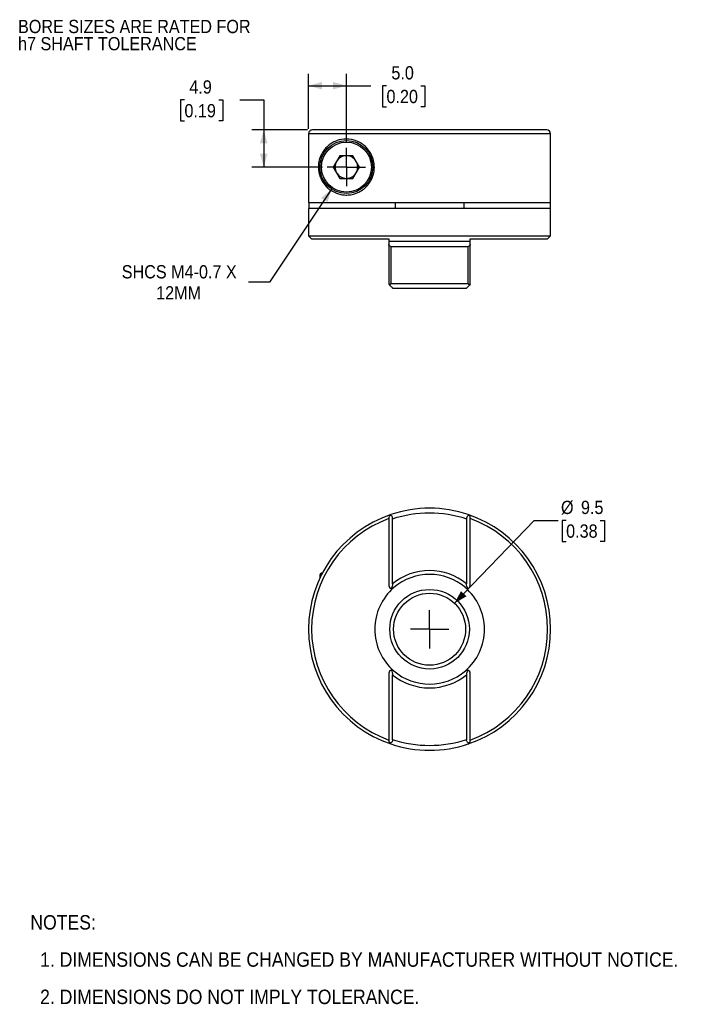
# Model space of a CAD drawing. Header units: millimetres. Extents: x 3 to 216, y 0 to 136.
# Tile 1 of 2: x 3 to 94, y 6 to 136. Entities that reach past the tile are written whole.
import ezdxf

# ---------------------------------------------------------------- set-up
doc = ezdxf.new("R2010")
doc.units = ezdxf.units.MM
doc.header["$LTSCALE"] = 0.5
doc.linetypes.add('SLD-Center', pattern=[19.05, 15.24, -1.27, 1.27, -1.27])
doc.linetypes.add('SLD-Solid', pattern=[0])
doc.layers.add('CENTER', color=40, linetype='SLD-Center')
doc.layers.add('DIMENSIONS', color=140, linetype='SLD-Solid', lineweight=25)
doc.layers.add('TEXT', color=140, linetype='SLD-Solid', lineweight=25)
doc.styles.add('SLDTEXTSTYLE0', font='GOTHIC.TTF', dxfattribs={"width": 0.913})
doc.dimstyles.new('SLDDIMSTYLE0', dxfattribs={"dimtxt": 1.75, "dimasz": 1.75, "dimexe": 0, "dimexo": 0.0625, "dimgap": 0.4375, "dimtad": 0, "dimtih": 1, "dimtoh": 1, "dimdec": 1, "dimrnd": 1e-09, "dimzin": 12, "dimdsep": 46, "dimtxsty": 'SLDTEXTSTYLE0', "dimsah": 1, "dimcen": 0, "dimadec": 0, "dimazin": 3, "dimtfac": 1, "dimtdec": 1, "dimtofl": 0, "dimtmove": 0, "dimatfit": 3, "dimfxl": 0, "dimfrac": 2, "dimtolj": 1, "dimtzin": 12, "dimarcsym": 0})
doc.dimstyles.new('SLDDIMSTYLE1', dxfattribs={"dimtxt": 1.75, "dimasz": 1.75, "dimexe": 0, "dimexo": 0.0625, "dimgap": 0.4375, "dimtad": 0, "dimtih": 1, "dimtoh": 1, "dimdec": 1, "dimrnd": 1e-09, "dimzin": 4, "dimdsep": 46, "dimtxsty": 'SLDTEXTSTYLE0', "dimsah": 1, "dimcen": 0.09, "dimadec": 0, "dimazin": 1, "dimtfac": 1, "dimtdec": 1, "dimtofl": 0, "dimtmove": 0, "dimatfit": 3, "dimfxl": 0, "dimfrac": 2, "dimtolj": 1, "dimtzin": 12, "dimarcsym": 0})
doc.dimstyles.new('SLDDIMSTYLE3', dxfattribs={"dimtxt": 1.75, "dimasz": 1.75, "dimexe": 0, "dimexo": 0.0625, "dimgap": 0.4375, "dimtad": 0, "dimtih": 1, "dimtoh": 1, "dimdec": 1, "dimrnd": 1e-09, "dimzin": 12, "dimdsep": 46, "dimtxsty": 'SLDTEXTSTYLE0', "dimsah": 1, "dimcen": 0.09, "dimadec": 0, "dimazin": 3, "dimtfac": 1, "dimtdec": 1, "dimtofl": 0, "dimtmove": 0, "dimatfit": 3, "dimfxl": 0, "dimfrac": 2, "dimtolj": 1, "dimtzin": 12, "dimarcsym": 0})
doc.dimstyles.new('SLDDIMSTYLE4', dxfattribs={"dimtxt": 1.75, "dimasz": 1.75, "dimexe": 0, "dimexo": 0.0625, "dimgap": 0.4375, "dimtad": 0, "dimtih": 1, "dimtoh": 1, "dimdec": 1, "dimrnd": 1e-09, "dimzin": 12, "dimdsep": 46, "dimtxsty": 'SLDTEXTSTYLE0', "dimsah": 1, "dimcen": 0, "dimadec": 0, "dimazin": 3, "dimtfac": 1, "dimtdec": 1, "dimtofl": 0, "dimtmove": 0, "dimatfit": 3, "dimfxl": 0, "dimfrac": 2, "dimtolj": 1, "dimtzin": 12, "dimarcsym": 0})

# ---------------------------------------------------------------- blocks, each defined once
blk = doc.blocks.new('SW_NOTE_0_2')
at = {"layer": 'TEXT', "color": 0, "char_height": 1.75, "attachment_point": 1, "style": 'SLDTEXTSTYLE0'}
for s, insert in [('BORE SIZES ARE RATED FOR ', (0, 2.24)), ('h7 SHAFT TOLERANCE', (0, -0.03))]:
    blk.add_mtext(s, dxfattribs=dict(at, insert=insert))
blk = doc.blocks.new('SW_NOTE_0_3')
at = {"layer": 'TEXT', "color": 0, "char_height": 1.75, "attachment_point": 1, "style": 'SLDTEXTSTYLE0'}
for s, insert in [('BORE SIZES ARE RATED FOR ', (0, 2.24)), ('h7 SHAFT TOLERANCE', (0, -0.03))]:
    blk.add_mtext(s, dxfattribs=dict(at, insert=insert))
blk = doc.blocks.new('SW_NOTE_0_4')
at = {"layer": 'TEXT', "color": 0, "char_height": 1.905, "attachment_point": 1, "style": 'SLDTEXTSTYLE0'}
for s, insert in [('NOTES:', (0, 2.43)), ('  1. DIMENSIONS CAN BE CHANGED BY MANUFACTURER WITHOUT NOTICE.', (0, -2.49)), ('  2. DIMENSIONS DO NOT IMPLY TOLERANCE.', (0, -7.42))]:
    blk.add_mtext(s, dxfattribs=dict(at, insert=insert))
blk = doc.blocks.new('_D')
at = {"layer": 'DIMENSIONS'}
for p, q in [((60.71, 58.88), (71.22, 69.83)), ((71.22, 69.83), (74.39, 69.83)), ((75.46, 69.83), (74.92, 69.83)), ((74.92, 69.83), (74.92, 67.05)), ((79.98, 69.83), (80.52, 69.83)), ((80.52, 69.83), (80.52, 67.05)), ((74.92, 67.05), (75.46, 67.05)), ((80.52, 67.05), (79.98, 67.05))]:
    blk.add_line(p, q, dxfattribs=at)
blk.add_solid([(60.71, 58.88), (62.28, 59.79), (61.56, 60.49)], dxfattribs=at)
at = {"layer": 'DIMENSIONS', "char_height": 1.75, "attachment_point": 1, "style": 'SLDTEXTSTYLE0'}
for s, insert in [('%%c', (74.78, 72.42)), ('9.5', (77.42, 72.42)), ('0.38', (75.46, 69.29))]:
    blk.add_mtext(s, dxfattribs=dict(at, insert=insert))
blk = doc.blocks.new('SW_CENTERMARKSYMBOL_0')
at = {"layer": 'CENTER', "color": 0}
for q in [(0, 2.54), (-2.54, 0), (0, -2.54), (2.54, 0)]:
    blk.add_line((0, 0), q, dxfattribs=at)
blk = doc.blocks.new('_D_4')
at = {"layer": 'DIMENSIONS'}
for p, q in [((44.46, 113.62), (36.26, 101.33)), ((36.26, 101.33), (33.48, 101.33))]:
    blk.add_line(p, q, dxfattribs=at)
blk.add_solid([(44.46, 113.62), (43.08, 112.44), (43.91, 111.89)], dxfattribs=at)
at = {"layer": 'DIMENSIONS', "char_height": 1.75, "attachment_point": 1, "style": 'SLDTEXTSTYLE0'}
for s, insert in [('SHCS M4-0.7 X', (16.71, 103.56)), ('12MM', (21.26, 100.78))]:
    blk.add_mtext(s, dxfattribs=dict(at, insert=insert))
blk = doc.blocks.new('_D_5')
at = {"layer": 'DIMENSIONS'}
for p, q in [((25, 125.4), (24.47, 125.4)), ((24.47, 125.4), (24.47, 122.62)), ((29.53, 125.4), (30.06, 125.4)), ((30.06, 125.4), (30.06, 122.62)), ((32.31, 125.41), (35.48, 125.41)), ((35.48, 125.41), (35.48, 121.43)), ((24.47, 122.62), (25, 122.62)), ((30.06, 122.62), (29.53, 122.62)), ((41.28, 121.43), (33.9, 121.43)), ((35.48, 121.43), (35.48, 116.53)), ((43.23, 116.53), (33.9, 116.53))]:
    blk.add_line(p, q, dxfattribs=at)
for points in [[(35.48, 121.43), (34.98, 119.68), (35.98, 119.68)], [(35.48, 116.53), (35.98, 118.28), (34.98, 118.28)]]:
    blk.add_solid(points, dxfattribs=at)
at = {"layer": 'DIMENSIONS', "char_height": 1.75, "attachment_point": 1, "style": 'SLDTEXTSTYLE0'}
for s, insert in [('4.9', (25.65, 127.99)), ('0.19', (25, 124.85))]:
    blk.add_mtext(s, dxfattribs=dict(at, insert=insert))
blk = doc.blocks.new('_D_6')
at = {"layer": 'DIMENSIONS'}
for p, q in [((41.42, 121.57), (41.42, 128.87)), ((46.41, 119.71), (46.41, 128.87)), ((41.42, 127.28), (46.41, 127.28)), ((46.41, 127.28), (49.64, 127.28)), ((51.71, 127.27), (51.18, 127.27)), ((51.18, 127.27), (51.18, 124.49)), ((56.24, 127.27), (56.77, 127.27)), ((56.77, 127.27), (56.77, 124.49)), ((51.18, 124.49), (51.71, 124.49)), ((56.77, 124.49), (56.24, 124.49))]:
    blk.add_line(p, q, dxfattribs=at)
for points in [[(41.42, 127.28), (43.17, 126.78), (43.17, 127.78)], [(46.41, 127.28), (44.66, 127.78), (44.66, 126.78)]]:
    blk.add_solid(points, dxfattribs=at)
at = {"layer": 'DIMENSIONS', "char_height": 1.75, "attachment_point": 1, "style": 'SLDTEXTSTYLE0'}
for s, insert in [('5.0', (52.36, 129.86)), ('0.20', (51.71, 126.73))]:
    blk.add_mtext(s, dxfattribs=dict(at, insert=insert))
blk = doc.blocks.new('SW_CENTERMARKSYMBOL_1')
at = {"layer": 'CENTER', "color": 0}
for q in [(0, 2.54), (-2.54, 0), (0, -2.54), (2.54, 0)]:
    blk.add_line((0, 0), q, dxfattribs=at)

msp = doc.modelspace()

# ---------------------------------------------------------------- linework, layer by layer
for p, q in [((41.42, 120.93), (41.42, 111.83)), ((73.41, 120.93), (41.42, 120.93)), ((73.41, 111.83), (73.41, 120.93)), ((45.54, 118.03), (44.68, 116.53)), ((47.27, 118.03), (45.54, 118.03)), ((48.14, 116.53), (47.27, 118.03)), ((44.68, 116.53), (45.54, 115.03)), ((47.27, 115.03), (48.14, 116.53)), ((45.54, 115.03), (47.27, 115.03)), ((41.41, 111.03), (41.41, 107.43)), ((73.41, 111.03), (41.41, 111.03)), ((41.42, 111.83), (73.41, 111.83)), ((41.48, 111.03), (41.48, 111.83)), ((52.89, 111.03), (52.89, 111.83)), ((61.93, 111.83), (61.93, 111.03)), ((73.34, 111.83), (73.34, 111.03)), ((73.41, 107.43), (73.41, 111.03)), ((41.41, 107.43), (41.81, 107.03)), ((41.41, 107.43), (73.41, 107.43)), ((41.81, 107.03), (52.02, 107.03)), ((52.02, 106.73), (62.79, 106.73)), ((62.79, 107.03), (73.01, 107.03)), ((73.01, 107.03), (73.41, 107.43)), ((52.02, 106.3), (52.02, 101.03)), ((52.3, 106.03), (52.3, 101.13)), ((52.3, 106.03), (62.52, 106.03)), ((62.52, 101.13), (62.52, 106.03)), ((62.79, 101.03), (62.79, 106.3)), ((52.14, 100.91), (52.02, 101.03)), ((52.3, 101.13), (62.52, 101.13)), ((62.79, 101.03), (62.68, 100.91)), ((52.02, 70.22), (52.02, 61.24)), ((52.52, 61.46), (52.52, 70.05)), ((62.29, 70.05), (62.29, 61.46)), ((62.79, 61.24), (62.79, 70.22)), ((42.91, 62.64), (42.91, 62.2)), ((43.12, 62.64), (42.91, 62.64)), ((52.02, 49.64), (52.02, 40.66)), ((62.79, 40.66), (62.79, 49.64)), ((52.52, 40.84), (52.52, 49.42)), ((62.29, 49.42), (62.29, 40.84))]:
    msp.add_line(p, q)
for centre, radius in [((46.41, 116.53), 3.5), ((57.41, 55.44), 5.26), ((57.41, 55.44), 4.76)]:
    msp.add_circle(centre, radius)
for centre, radius, start, end in [((72.91, 120.93), 0.5, 0, 90), ((46.41, 116.53), 1.5, 150, 210), ((46.41, 116.53), 1.5, 90, 150), ((46.41, 116.53), 1.5, 30, 90), ((46.41, 116.53), 1.5, 330, 30), ((46.41, 116.53), 1.5, 210, 270), ((46.41, 116.53), 1.5, 270, 330), ((57.41, 55.44), 16, 108.6358, 251.3642), ((52.42, 70.22), 0.4, 135.0123, 180), ((57.41, 55.44), 16, 71.3642, 108.6358), ((57.41, 55.44), 16, 0, 71.3642), ((62.39, 70.22), 0.4, 0, 44.9877), ((57.41, 55.44), 15.6, 110.1935, 249.8065), ((57.41, 55.44), 15.6, 290.1935, 69.8065), ((43.11, 62.64), 0.2, 90, 180), ((57.41, 55.44), 7.25, 49.3351, 130.6649), ((52.42, 61.24), 0.4, 180, 262.3709), ((62.39, 61.24), 0.4, 277.6291, 360), ((57.41, 55.44), 7.25, 130.6649, 229.3351), ((57.41, 55.44), 7.25, 310.6649, 49.3351), ((57.41, 55.44), 16, 288.6358, 0), ((52.42, 49.64), 0.4, 97.6291, 180), ((57.41, 55.44), 7.25, 229.3351, 310.6649), ((62.39, 49.64), 0.4, 0, 82.3709), ((52.42, 40.66), 0.4, 180, 224.9877), ((62.39, 40.66), 0.4, 315.0123, 0), ((57.41, 55.44), 16, 251.3642, 288.6358)]:
    msp.add_arc(centre, radius, start, end)
for points, knots in [([(41.92, 121.43), (41.78, 121.43), (41.65, 121.38), (41.47, 121.19), (41.42, 121.06), (41.42, 120.93)], [0, 0, 0, 0, 0.5, 0.5, 1, 1, 1, 1]), ([(72.91, 121.43), (72.91, 121.43), (71.31, 121.43), (65.6, 121.43), (61.72, 121.43), (53.59, 121.43), (49.66, 121.43), (43.77, 121.43), (42.05, 121.43), (41.92, 121.43)], [0, 0, 0, 0, 0.25, 0.25, 0.5, 0.5, 0.75, 0.75, 1, 1, 1, 1]), ([(46.41, 120.23), (46.85, 120.23), (47.31, 120.15), (48, 119.88), (48.23, 119.76), (48.67, 119.47), (48.88, 119.29), (49.27, 118.89), (49.44, 118.67), (49.67, 118.29), (49.74, 118.16), (49.85, 117.88), (49.91, 117.75), (50.04, 117.32), (50.09, 117.01), (50.11, 116.56), (50.11, 116.41), (50.09, 116.11), (50.07, 115.95), (49.98, 115.51), (49.88, 115.22), (49.63, 114.68), (49.47, 114.44), (49.21, 114.1), (49.11, 114), (48.91, 113.8), (48.81, 113.71), (48.49, 113.46), (48.26, 113.32), (47.58, 112.98), (47.11, 112.87), (46.43, 112.82), (46.21, 112.83), (45.79, 112.88), (45.58, 112.92), (45, 113.09), (44.63, 113.26), (44.15, 113.59), (44, 113.72), (43.71, 113.99), (43.58, 114.14), (43.33, 114.47), (43.21, 114.65), (43.01, 115.06), (42.92, 115.27), (42.81, 115.65), (42.78, 115.79), (42.73, 116.07), (42.72, 116.22), (42.7, 116.52), (42.71, 116.67), (42.73, 116.97), (42.75, 117.12), (42.83, 117.53), (42.91, 117.77), (43.1, 118.2), (43.21, 118.4), (43.44, 118.75), (43.57, 118.91), (43.84, 119.2), (43.99, 119.33), (44.29, 119.57), (44.46, 119.68), (44.8, 119.87), (44.98, 119.95), (45.56, 120.15), (45.97, 120.23), (46.41, 120.23)], [0, 0, 0, 0, 0.0625, 0.0625, 0.09375, 0.09375, 0.125, 0.125, 0.15625, 0.15625, 0.171875, 0.171875, 0.1875, 0.1875, 0.21875, 0.21875, 0.234375, 0.234375, 0.25, 0.25, 0.28125, 0.28125, 0.3125, 0.3125, 0.328125, 0.328125, 0.34375, 0.34375, 0.375, 0.375, 0.4375, 0.4375, 0.46875, 0.46875, 0.5, 0.5, 0.5625, 0.5625, 0.59375, 0.59375, 0.625, 0.625, 0.65625, 0.65625, 0.6875, 0.6875, 0.703125, 0.703125, 0.71875, 0.71875, 0.734375, 0.734375, 0.75, 0.75, 0.78125, 0.78125, 0.8125, 0.8125, 0.84375, 0.84375, 0.875, 0.875, 0.90625, 0.90625, 0.9375, 0.9375, 1, 1, 1, 1]), ([(46.41, 113.23), (44.59, 113.23), (43.11, 114.71), (43.11, 118.35), (44.59, 119.83), (46.41, 119.83)], [0, 0, 0, 0, 0.5, 0.5, 1, 1, 1, 1]), ([(46.41, 119.83), (48.23, 119.83), (49.71, 118.35), (49.71, 114.71), (48.23, 113.23), (46.41, 113.23)], [0, 0, 0, 0, 0.5, 0.5, 1, 1, 1, 1]), ([(52.3, 106.03), (52.2, 106.03), (52.13, 106.07), (52.04, 106.17), (52.02, 106.23), (52.02, 106.3)], [0, 0, 0, 0, 0.5, 0.5, 1, 1, 1, 1]), ([(62.79, 106.3), (62.79, 106.23), (62.77, 106.17), (62.69, 106.07), (62.61, 106.03), (62.52, 106.03)], [0, 0, 0, 0, 0.5, 0.5, 1, 1, 1, 1]), ([(52.14, 100.91), (52.15, 100.93), (52.18, 100.97), (52.23, 101.05), (52.27, 101.1), (52.3, 101.13)], [0, 0, 0, 0, 0.256027, 0.589358, 1, 1, 1, 1]), ([(52.52, 100.53), (52.52, 100.53), (52.51, 100.54), (52.47, 100.58), (52.44, 100.61), (52.33, 100.73), (52.23, 100.82), (52.14, 100.91)], [0, 0, 0, 0, 0.25, 0.25, 0.5, 0.5, 1, 1, 1, 1]), ([(62.68, 100.91), (62.63, 100.87), (62.58, 100.82), (62.49, 100.73), (62.45, 100.69), (62.38, 100.61), (62.35, 100.58), (62.3, 100.54), (62.29, 100.53), (62.29, 100.53)], [0, 0, 0, 0, 0.25, 0.25, 0.5, 0.5, 0.75, 0.75, 1, 1, 1, 1]), ([(62.52, 101.13), (62.54, 101.11), (62.57, 101.06), (62.61, 101), (62.65, 100.96), (62.67, 100.93), (62.68, 100.91)], [0, 0, 0, 0, 0.315252, 0.586998, 0.815242, 1, 1, 1, 1]), ([(52.14, 70.51), (52.15, 70.52), (52.18, 70.54), (52.23, 70.58), (52.27, 70.59), (52.3, 70.6)], [0, 0, 0, 0, 0.256027, 0.589358, 1, 1, 1, 1]), ([(52.52, 70.05), (52.52, 70.11), (52.51, 70.18), (52.47, 70.3), (52.44, 70.35), (52.33, 70.47), (52.23, 70.5), (52.14, 70.51)], [0, 0, 0, 0, 0.25, 0.25, 0.5, 0.5, 1, 1, 1, 1]), ([(62.68, 70.51), (62.63, 70.5), (62.58, 70.49), (62.49, 70.45), (62.45, 70.43), (62.38, 70.35), (62.35, 70.3), (62.3, 70.18), (62.29, 70.11), (62.29, 70.05)], [0, 0, 0, 0, 0.25, 0.25, 0.5, 0.5, 0.75, 0.75, 1, 1, 1, 1]), ([(62.52, 70.6), (62.54, 70.6), (62.57, 70.58), (62.61, 70.56), (62.65, 70.53), (62.67, 70.51), (62.68, 70.51)], [0, 0, 0, 0, 0.315252, 0.586998, 0.815242, 1, 1, 1, 1]), ([(43.24, 62.84), (43.21, 62.84), (43.12, 62.84), (43.11, 62.84), (43.11, 62.84)], [0, 0, 0, 0, 0.288817, 1, 1, 1, 1]), ([(62.29, 61.46), (60.91, 62.58), (59.19, 63.19), (55.63, 63.19), (53.9, 62.58), (52.52, 61.46)], [0, 0, 0, 0, 0.5, 0.5, 1, 1, 1, 1]), ([(52.52, 61.46), (52.52, 61.35), (52.5, 61.24), (52.45, 61.04), (52.41, 60.94), (52.37, 60.85)], [0, 0, 0, 0, 0.5, 0.5, 1, 1, 1, 1]), ([(62.45, 60.85), (62.4, 60.94), (62.37, 61.04), (62.31, 61.24), (62.29, 61.35), (62.29, 61.46)], [0, 0, 0, 0, 0.5, 0.5, 1, 1, 1, 1]), ([(52.37, 60.85), (52.39, 60.85), (52.43, 60.84), (52.49, 60.85), (52.55, 60.86), (52.62, 60.89), (52.66, 60.92), (52.68, 60.94)], [0, 0, 0, 0, 0.1525052, 0.3190556, 0.5000524, 0.7008879, 1, 1, 1, 1]), ([(62.45, 60.85), (62.43, 60.85), (62.39, 60.84), (62.33, 60.85), (62.27, 60.86), (62.2, 60.89), (62.16, 60.92), (62.13, 60.94)], [0, 0, 0, 0, 0.150626, 0.317307, 0.500399, 0.707187, 1, 1, 1, 1]), ([(52.37, 50.03), (52.39, 50.04), (52.43, 50.04), (52.49, 50.03), (52.55, 50.02), (52.62, 49.99), (52.66, 49.96), (52.68, 49.94)], [0, 0, 0, 0, 0.150626, 0.317307, 0.500399, 0.707187, 1, 1, 1, 1]), ([(52.37, 50.03), (52.41, 49.94), (52.45, 49.85), (52.5, 49.64), (52.52, 49.54), (52.52, 49.42)], [0, 0, 0, 0, 0.5, 0.5, 1, 1, 1, 1]), ([(62.13, 49.94), (62.15, 49.95), (62.18, 49.98), (62.23, 50), (62.29, 50.03), (62.36, 50.04), (62.42, 50.04), (62.45, 50.03)], [0, 0, 0, 0, 0.205259, 0.372008, 0.500252, 0.768179, 1, 1, 1, 1]), ([(62.45, 50.03), (62.4, 49.94), (62.37, 49.85), (62.31, 49.64), (62.29, 49.54), (62.29, 49.42)], [0, 0, 0, 0, 0.5, 0.5, 1, 1, 1, 1]), ([(52.52, 49.42), (53.9, 48.3), (55.63, 47.69), (59.19, 47.69), (60.91, 48.3), (62.29, 49.42)], [0, 0, 0, 0, 0.5, 0.5, 1, 1, 1, 1]), ([(52.52, 40.84), (52.52, 40.77), (52.51, 40.7), (52.47, 40.59), (52.44, 40.54), (52.33, 40.42), (52.23, 40.38), (52.14, 40.38)], [0, 0, 0, 0, 0.25, 0.25, 0.5, 0.5, 1, 1, 1, 1]), ([(52.3, 40.28), (52.28, 40.29), (52.24, 40.3), (52.2, 40.33), (52.17, 40.35), (52.15, 40.37), (52.14, 40.38)], [0, 0, 0, 0, 0.315252, 0.586998, 0.815242, 1, 1, 1, 1]), ([(62.68, 40.38), (62.63, 40.38), (62.58, 40.39), (62.49, 40.43), (62.45, 40.46), (62.38, 40.54), (62.35, 40.59), (62.3, 40.7), (62.29, 40.77), (62.29, 40.84)], [0, 0, 0, 0, 0.25, 0.25, 0.5, 0.5, 0.75, 0.75, 1, 1, 1, 1]), ([(62.52, 40.28), (62.54, 40.29), (62.57, 40.3), (62.61, 40.32), (62.65, 40.35), (62.67, 40.37), (62.68, 40.38)], [0, 0, 0, 0, 0.315424, 0.587223, 0.815399, 1, 1, 1, 1])]:
    msp.add_open_spline(points, degree=3, knots=knots)
for points in [[(52.02, 107.03), (52.02, 106.93), (52.02, 106.83), (52.02, 106.73)], [(52.02, 106.73), (52.02, 106.59), (52.02, 106.44), (52.02, 106.3)], [(62.79, 106.73), (62.79, 106.83), (62.79, 106.93), (62.79, 107.03)], [(62.79, 106.3), (62.79, 106.44), (62.79, 106.59), (62.79, 106.73)], [(52.52, 100.53), (55.69, 100.53), (59.12, 100.53), (62.29, 100.53)], [(52.52, 70.05), (55.69, 71.11), (59.12, 71.11), (62.29, 70.05)], [(62.29, 40.84), (59.12, 39.78), (55.69, 39.78), (52.52, 40.84)]]:
    msp.add_open_spline(points, degree=3)

# ---------------------------------------------------------------- block references
at = {"layer": 'CENTER'}
for name, p in [('SW_CENTERMARKSYMBOL_1', (46.41, 116.53)), ('SW_CENTERMARKSYMBOL_0', (57.41, 55.44))]:
    msp.add_blockref(name, p, dxfattribs=at)
at = {"layer": 'TEXT'}
for name, p in [('SW_NOTE_0_2', (3, 133.74)), ('SW_NOTE_0_3', (3, 133.74)), ('SW_NOTE_0_4', (4.63, 15.23))]:
    msp.add_blockref(name, p, dxfattribs=at)

# ---------------------------------------------------------------- dimensions: what is measured, and where the dimension line sits
at = {"layer": 'DIMENSIONS'}
dim = msp.add_linear_dim(base=(46.41, 127.28), p1=(41.42, 120.93), p2=(46.41, 119.07), dimstyle='SLDDIMSTYLE1', dxfattribs=at)
dim.commit()
dim.dimension.update_dxf_attribs({"geometry": '_D_6', "text_midpoint": (53.98, 127.28), "dimtype": 160})
dim = msp.add_linear_dim(base=(35.48, 116.53), p1=(41.92, 121.43), p2=(43.87, 116.53), angle=90, dimstyle='SLDDIMSTYLE3', dxfattribs=at)
dim.commit()
dim.dimension.update_dxf_attribs({"geometry": '_D_5', "text_midpoint": (35.48, 125.41), "dimtype": 160})
dim = msp.add_diameter_dim_2p(p1=(48.35, 119.44), p2=(44.46, 113.62), text='SHCS M4-0.7 X\\P12MM', dimstyle='SLDDIMSTYLE4', override={"dimpost": '<>'}, dxfattribs=at)
dim.commit()
dim.dimension.update_dxf_attribs({"geometry": '_D_4', "text_midpoint": (24.7, 101.33), "dimtype": 163})
dim = msp.add_diameter_dim_2p(p1=(54.11, 52), p2=(60.71, 58.88), dimstyle='SLDDIMSTYLE0', dxfattribs=at)
dim.commit()
dim.dimension.update_dxf_attribs({"geometry": '_D', "text_midpoint": (77.72, 69.83), "dimtype": 163})

doc.saveas('drawing.dxf')
